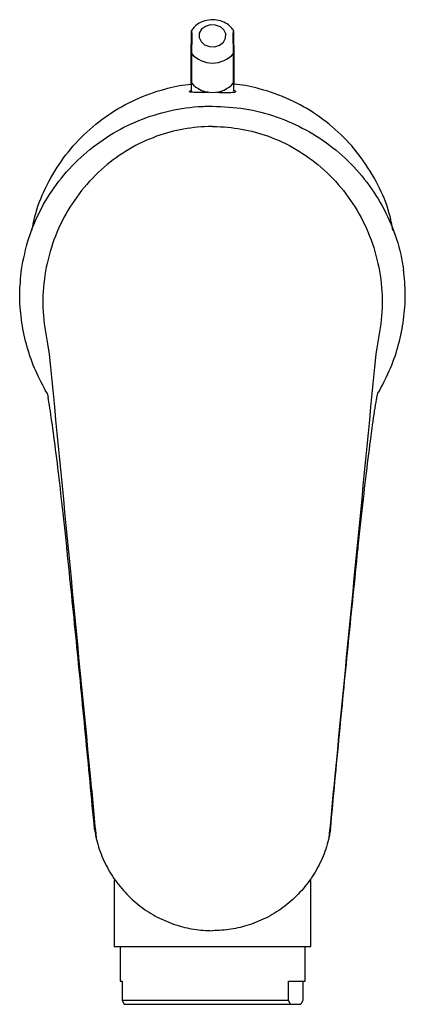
# Model space of a CAD drawing. Header units: millimetres. Extents: x 4143.495 to 4143.545, y 1696.392 to 1696.519.
import ezdxf

# ---------------------------------------------------------------- set-up
doc = ezdxf.new("R2010")
doc.units = ezdxf.units.MM
doc.layers.add('SANINDUSA', color=3, linetype='Continuous')

msp = doc.modelspace()

# ---------------------------------------------------------------- linework, layer by layer
at = {"layer": 'SANINDUSA'}
for p, q in [((4143.51703, 1696.51127), (4143.51703, 1696.51511)), ((4143.51706, 1696.51503), (4143.51706, 1696.51121)), ((4143.52252, 1696.51121), (4143.52252, 1696.51503)), ((4143.52255, 1696.51511), (4143.52255, 1696.51127)), ((4143.51703, 1696.51127), (4143.51703, 1696.51013)), ((4143.52255, 1696.51013), (4143.52255, 1696.51127)), ((4143.51795, 1696.51046), (4143.51823, 1696.51031)), ((4143.52135, 1696.51031), (4143.52163, 1696.51046)), ((4143.49839, 1696.47738), (4143.49861, 1696.47606)), ((4143.54118, 1696.47738), (4143.54097, 1696.47606)), ((4143.49835, 1696.471), (4143.49814, 1696.47131)), ((4143.54123, 1696.471), (4143.54144, 1696.47131)), ((4143.49835, 1696.471), (4143.49846, 1696.47043)), ((4143.54112, 1696.47043), (4143.54123, 1696.471)), ((4143.50714, 1696.40792), (4143.50704, 1696.40774)), ((4143.50704, 1696.40774), (4143.50704, 1696.39924)), ((4143.53254, 1696.40774), (4143.53243, 1696.40792)), ((4143.53254, 1696.39924), (4143.53254, 1696.40774)), ((4143.50704, 1696.39924), (4143.53254, 1696.39924)), ((4143.50779, 1696.39924), (4143.50779, 1696.39474)), ((4143.53179, 1696.39474), (4143.53179, 1696.39924)), ((4143.50779, 1696.39474), (4143.50806, 1696.39474)), ((4143.50806, 1696.39474), (4143.50806, 1696.39224)), ((4143.52964, 1696.39474), (4143.53179, 1696.39474)), ((4143.52964, 1696.39224), (4143.52964, 1696.39474)), ((4143.53151, 1696.39474), (4143.53151, 1696.39224)), ((4143.52964, 1696.39224), (4143.50806, 1696.39224)), ((4143.50806, 1696.39224), (4143.50835, 1696.39174)), ((4143.52992, 1696.39174), (4143.52964, 1696.39224)), ((4143.53151, 1696.39224), (4143.53123, 1696.39174)), ((4143.50835, 1696.39174), (4143.52992, 1696.39174)), ((4143.52992, 1696.39174), (4143.53123, 1696.39174))]:
    msp.add_line(p, q, dxfattribs=at)
at = {"layer": 'SANINDUSA', "flags": 128}
for points in [[(4143.5183, 1696.51658), (4143.51877, 1696.51617), (4143.51939, 1696.51594), (4143.52007, 1696.51592), (4143.52071, 1696.51612), (4143.52121, 1696.5165), (4143.52149, 1696.51701), (4143.52152, 1696.51757), (4143.52127, 1696.51809), (4143.52081, 1696.5185), (4143.52019, 1696.51873), (4143.5195, 1696.51875), (4143.51886, 1696.51855), (4143.51837, 1696.51817), (4143.51808, 1696.51766), (4143.51806, 1696.5171), (4143.5183, 1696.51658)], [(4143.51823, 1696.51031), (4143.51873, 1696.51008), (4143.51921, 1696.50996)], [(4143.52036, 1696.50996), (4143.52084, 1696.51008), (4143.52135, 1696.51031)]]:
    msp.add_lwpolyline(points, dxfattribs=at)
at = {"layer": 'SANINDUSA'}
for centre, radius, start, end in [((4143.51717, 1696.51512), 0.000143, 180.5709, 219.1066), ((4143.51979, 1696.51743), 0.00363, 221.3623, 318.6377), ((4143.52241, 1696.51512), 0.000143, 320.8934, 359.4291), ((4143.51979, 1696.51361), 0.00363, 221.3623, 318.6377)]:
    msp.add_arc(centre, radius, start, end, dxfattribs=at)
for points, knots in [([(4143.5225, 1696.51806), (4143.52236, 1696.51824), (4143.52203, 1696.51867), (4143.52127, 1696.51913), (4143.52033, 1696.51941), (4143.51929, 1696.51942), (4143.51829, 1696.51913), (4143.51751, 1696.51865), (4143.5172, 1696.51822), (4143.51709, 1696.51806)], [0, 0, 0, 0, 0.111604, 0.261269, 0.41578, 0.575077, 0.738461, 0.904777, 1, 1, 1, 1]), ([(4143.51703, 1696.51796), (4143.51703, 1696.51796), (4143.51703, 1696.51794), (4143.51703, 1696.51777), (4143.51703, 1696.51742), (4143.51703, 1696.51692), (4143.51703, 1696.51649), (4143.51703, 1696.51631)], [0, 0, 0, 0, 0.1051121, 0.2542765, 0.4577825, 0.7670517, 1, 1, 1, 1]), ([(4143.51707, 1696.51807), (4143.51707, 1696.51807), (4143.51707, 1696.51806), (4143.51709, 1696.51784), (4143.51711, 1696.51736), (4143.5171, 1696.51669), (4143.51708, 1696.51602), (4143.51707, 1696.51557), (4143.51706, 1696.51524), (4143.51706, 1696.5151), (4143.51706, 1696.51503)], [0, 0, 0, 0, 0.075061, 0.186211, 0.354016, 0.598604, 0.746013, 0.845821, 0.922195, 1, 1, 1, 1]), ([(4143.52252, 1696.51503), (4143.52252, 1696.51507), (4143.52252, 1696.51517), (4143.52251, 1696.51542), (4143.5225, 1696.51578), (4143.52249, 1696.5163), (4143.52247, 1696.51697), (4143.52248, 1696.5176), (4143.5225, 1696.51797), (4143.52251, 1696.51809), (4143.52251, 1696.51807), (4143.52251, 1696.51807)], [0, 0, 0, 0, 0.047831, 0.11965, 0.205802, 0.316821, 0.484429, 0.72873, 0.875966, 0.975656, 1, 1, 1, 1]), ([(4143.52255, 1696.51607), (4143.52255, 1696.51618), (4143.52255, 1696.5165), (4143.52255, 1696.51705), (4143.52255, 1696.51758), (4143.52255, 1696.51791), (4143.52255, 1696.51795), (4143.52255, 1696.51796)], [0, 0, 0, 0, 0.117558, 0.354892, 0.679949, 0.860507, 1, 1, 1, 1]), ([(4143.51703, 1696.51511), (4143.51703, 1696.51518), (4143.51703, 1696.5153), (4143.51703, 1696.5156), (4143.51703, 1696.51595), (4143.51703, 1696.51619), (4143.51703, 1696.51631)], [0, 0, 0, 0, 0.213558, 0.426061, 0.710123, 1, 1, 1, 1]), ([(4143.52255, 1696.51607), (4143.52255, 1696.51597), (4143.52255, 1696.51576), (4143.52255, 1696.51546), (4143.52255, 1696.51524), (4143.52255, 1696.51515), (4143.52255, 1696.51511)], [0, 0, 0, 0, 0.293307, 0.592895, 0.838031, 1, 1, 1, 1]), ([(4143.49636, 1696.49204), (4143.49651, 1696.4928), (4143.4969, 1696.49487), (4143.49827, 1696.49808), (4143.50036, 1696.50153), (4143.50306, 1696.5046), (4143.50619, 1696.50715), (4143.50974, 1696.50917), (4143.51327, 1696.51039), (4143.51574, 1696.51098), (4143.5169, 1696.51105), (4143.51703, 1696.51105)], [0, 0, 0, 0, 0.076929, 0.209648, 0.346239, 0.478832, 0.615293, 0.747791, 0.884126, 0.987218, 1, 1, 1, 1]), ([(4143.51706, 1696.51121), (4143.51705, 1696.51122), (4143.51704, 1696.51124), (4143.51703, 1696.51126), (4143.51703, 1696.51127), (4143.51703, 1696.51127)], [0, 0, 0, 0, 0.29199, 0.646958, 1, 1, 1, 1]), ([(4143.52255, 1696.51127), (4143.52255, 1696.51126), (4143.52255, 1696.51126), (4143.52253, 1696.51123), (4143.52252, 1696.51122), (4143.52252, 1696.51121)], [0, 0, 0, 0, 0.411918, 0.748506, 1, 1, 1, 1]), ([(4143.5432, 1696.49208), (4143.54306, 1696.49283), (4143.54268, 1696.49488), (4143.5413, 1696.49808), (4143.53921, 1696.50153), (4143.53652, 1696.5046), (4143.53338, 1696.50715), (4143.52984, 1696.50917), (4143.52631, 1696.51039), (4143.52383, 1696.51098), (4143.52268, 1696.51105), (4143.52255, 1696.51105)], [0, 0, 0, 0, 0.075534, 0.208454, 0.34525, 0.478045, 0.614711, 0.74741, 0.883951, 0.987199, 1, 1, 1, 1]), ([(4143.51922, 1696.51), (4143.51921, 1696.51), (4143.51897, 1696.51), (4143.51844, 1696.51), (4143.51763, 1696.50999), (4143.51693, 1696.51001), (4143.51663, 1696.51008), (4143.51694, 1696.51019), (4143.51703, 1696.51022)], [0, 0, 0, 0, 0.003599, 0.102473, 0.250247, 0.497379, 0.849837, 1, 1, 1, 1]), ([(4143.52035, 1696.51), (4143.52036, 1696.51), (4143.52061, 1696.51), (4143.52114, 1696.51), (4143.52195, 1696.50999), (4143.52265, 1696.51001), (4143.52294, 1696.51008), (4143.52264, 1696.51019), (4143.52255, 1696.51022)], [0, 0, 0, 0, 0.0045947, 0.1033708, 0.2509968, 0.4978812, 0.8499874, 1, 1, 1, 1]), ([(4143.495, 1696.48702), (4143.49527, 1696.48839), (4143.49581, 1696.49113), (4143.49749, 1696.49499), (4143.49977, 1696.49853), (4143.50262, 1696.50165), (4143.50596, 1696.50424), (4143.50969, 1696.50625), (4143.51372, 1696.50759), (4143.51713, 1696.50815), (4143.51917, 1696.5082), (4143.51979, 1696.50821)], [0, 0, 0, 0, 0.11856, 0.237109, 0.3556725, 0.4742259, 0.5926298, 0.7110337, 0.8293928, 0.9477589, 1, 1, 1, 1]), ([(4143.51979, 1696.50821), (4143.52119, 1696.50814), (4143.524, 1696.50801), (4143.5281, 1696.50693), (4143.53196, 1696.50523), (4143.53548, 1696.50291), (4143.53855, 1696.50003), (4143.5411, 1696.49669), (4143.54303, 1696.49297), (4143.54412, 1696.48969), (4143.54447, 1696.48767), (4143.54458, 1696.48702)], [0, 0, 0, 0, 0.117807, 0.235616, 0.353423, 0.471241, 0.589382, 0.707533, 0.825693, 0.943857, 1, 1, 1, 1]), ([(4143.51979, 1696.50556), (4143.51975, 1696.50556), (4143.51849, 1696.50556), (4143.51602, 1696.50533), (4143.51238, 1696.50436), (4143.50888, 1696.5027), (4143.50557, 1696.50033), (4143.50271, 1696.49733), (4143.50039, 1696.49379), (4143.49876, 1696.48989), (4143.49786, 1696.48577), (4143.49765, 1696.48154), (4143.49815, 1696.47876), (4143.49839, 1696.47738)], [0, 0, 0, 0, 0.0030746, 0.0901366, 0.1772154, 0.2732585, 0.369357, 0.4732573, 0.5772183, 0.6828954, 0.7886029, 0.8943061, 1, 1, 1, 1]), ([(4143.51979, 1696.50556), (4143.51983, 1696.50556), (4143.52109, 1696.50556), (4143.52356, 1696.50533), (4143.5272, 1696.50436), (4143.5307, 1696.5027), (4143.53401, 1696.50033), (4143.53687, 1696.49733), (4143.53919, 1696.49379), (4143.54082, 1696.48989), (4143.54172, 1696.48577), (4143.54192, 1696.48154), (4143.54143, 1696.47876), (4143.54118, 1696.47738)], [0, 0, 0, 0, 0.0030746, 0.0901366, 0.1772154, 0.2732585, 0.369357, 0.4732573, 0.5772183, 0.6828954, 0.7886029, 0.8943061, 1, 1, 1, 1]), ([(4143.49814, 1696.47131), (4143.49763, 1696.47227), (4143.49661, 1696.4742), (4143.49558, 1696.47732), (4143.49494, 1696.48052), (4143.4947, 1696.48378), (4143.4949, 1696.48594), (4143.495, 1696.48702)], [0, 0, 0, 0, 0.200454, 0.400903, 0.601374, 0.801819, 1, 1, 1, 1]), ([(4143.54144, 1696.47131), (4143.54195, 1696.47227), (4143.54297, 1696.4742), (4143.544, 1696.47732), (4143.54464, 1696.48052), (4143.54488, 1696.48378), (4143.54468, 1696.48594), (4143.54458, 1696.48702)], [0, 0, 0, 0, 0.200454, 0.400903, 0.601374, 0.801819, 1, 1, 1, 1]), ([(4143.49861, 1696.47606), (4143.4995, 1696.46695), (4143.50127, 1696.44871), (4143.50316, 1696.42917), (4143.50431, 1696.41739), (4143.50456, 1696.41468), (4143.50469, 1696.41332)], [0, 0, 0, 0, 0.43678, 0.87356, 0.936674, 1, 1, 1, 1]), ([(4143.54097, 1696.47606), (4143.54008, 1696.46695), (4143.53831, 1696.44871), (4143.53641, 1696.42917), (4143.53527, 1696.41739), (4143.53502, 1696.41468), (4143.53489, 1696.41332)], [0, 0, 0, 0, 0.43678, 0.87356, 0.936674, 1, 1, 1, 1]), ([(4143.50092, 1696.45066), (4143.50091, 1696.45082), (4143.50067, 1696.45313), (4143.50021, 1696.45735), (4143.49958, 1696.46267), (4143.499, 1696.46703), (4143.49865, 1696.46937), (4143.49848, 1696.47034), (4143.49846, 1696.47043)], [0, 0, 0, 0, 0.0181315, 0.2580136, 0.497894, 0.7363657, 0.9748349, 1, 1, 1, 1]), ([(4143.53865, 1696.45066), (4143.53867, 1696.45082), (4143.53891, 1696.45313), (4143.53937, 1696.45735), (4143.54, 1696.46267), (4143.54057, 1696.46703), (4143.54093, 1696.46937), (4143.5411, 1696.47034), (4143.54112, 1696.47043)], [0, 0, 0, 0, 0.0181315, 0.2580136, 0.497894, 0.7363657, 0.9748349, 1, 1, 1, 1]), ([(4143.50449, 1696.41442), (4143.5041, 1696.41856), (4143.50331, 1696.42686), (4143.50212, 1696.43901), (4143.50132, 1696.44676), (4143.50092, 1696.45066)], [0, 0, 0, 0, 0.329737, 0.662159, 1, 1, 1, 1]), ([(4143.53509, 1696.41442), (4143.53548, 1696.41856), (4143.53626, 1696.42686), (4143.53746, 1696.43901), (4143.53825, 1696.44676), (4143.53865, 1696.45066)], [0, 0, 0, 0, 0.329737, 0.662159, 1, 1, 1, 1]), ([(4143.50449, 1696.41443), (4143.50449, 1696.41443), (4143.50449, 1696.41444), (4143.50449, 1696.41443), (4143.50449, 1696.41442)], [0, 0, 0, 0, 0.4102282, 1, 1, 1, 1]), ([(4143.50449, 1696.41442), (4143.5045, 1696.41434), (4143.50456, 1696.41397), (4143.50462, 1696.41363), (4143.50467, 1696.41338), (4143.50468, 1696.41332)], [0, 0, 0, 0, 0.196084, 0.818826, 1, 1, 1, 1]), ([(4143.53509, 1696.41442), (4143.53508, 1696.41434), (4143.53502, 1696.41397), (4143.53495, 1696.41363), (4143.5349, 1696.41338), (4143.53489, 1696.41332)], [0, 0, 0, 0, 0.196084, 0.818826, 1, 1, 1, 1]), ([(4143.53509, 1696.41443), (4143.53509, 1696.41443), (4143.53509, 1696.41444), (4143.53509, 1696.41443), (4143.53509, 1696.41442)], [0, 0, 0, 0, 0.4102282, 1, 1, 1, 1]), ([(4143.50469, 1696.41332), (4143.50469, 1696.41331), (4143.50469, 1696.41331), (4143.50468, 1696.41332), (4143.50468, 1696.41332)], [0, 0, 0, 0, 0.664133, 1, 1, 1, 1]), ([(4143.50468, 1696.41332), (4143.5047, 1696.41325), (4143.50492, 1696.41234), (4143.50551, 1696.41062), (4143.50676, 1696.40829), (4143.50839, 1696.40621), (4143.51034, 1696.40442), (4143.51258, 1696.40299), (4143.51494, 1696.402), (4143.51737, 1696.40139), (4143.51898, 1696.40132), (4143.51979, 1696.40128)], [0, 0, 0, 0, 0.010196, 0.136852, 0.263499, 0.390386, 0.517268, 0.643386, 0.769491, 0.88475, 1, 1, 1, 1]), ([(4143.53489, 1696.41332), (4143.53488, 1696.41325), (4143.53466, 1696.41234), (4143.53407, 1696.41062), (4143.53282, 1696.40829), (4143.53119, 1696.40621), (4143.52923, 1696.40442), (4143.527, 1696.40299), (4143.52463, 1696.402), (4143.5222, 1696.40139), (4143.52059, 1696.40132), (4143.51979, 1696.40128)], [0, 0, 0, 0, 0.010196, 0.136852, 0.263499, 0.390386, 0.517268, 0.643386, 0.769491, 0.88475, 1, 1, 1, 1]), ([(4143.53489, 1696.41332), (4143.53489, 1696.41331), (4143.53489, 1696.41331), (4143.53489, 1696.41332), (4143.53489, 1696.41332)], [0, 0, 0, 0, 0.664133, 1, 1, 1, 1])]:
    msp.add_open_spline(points, degree=3, knots=knots, dxfattribs=at)

doc.saveas('drawing.dxf')
